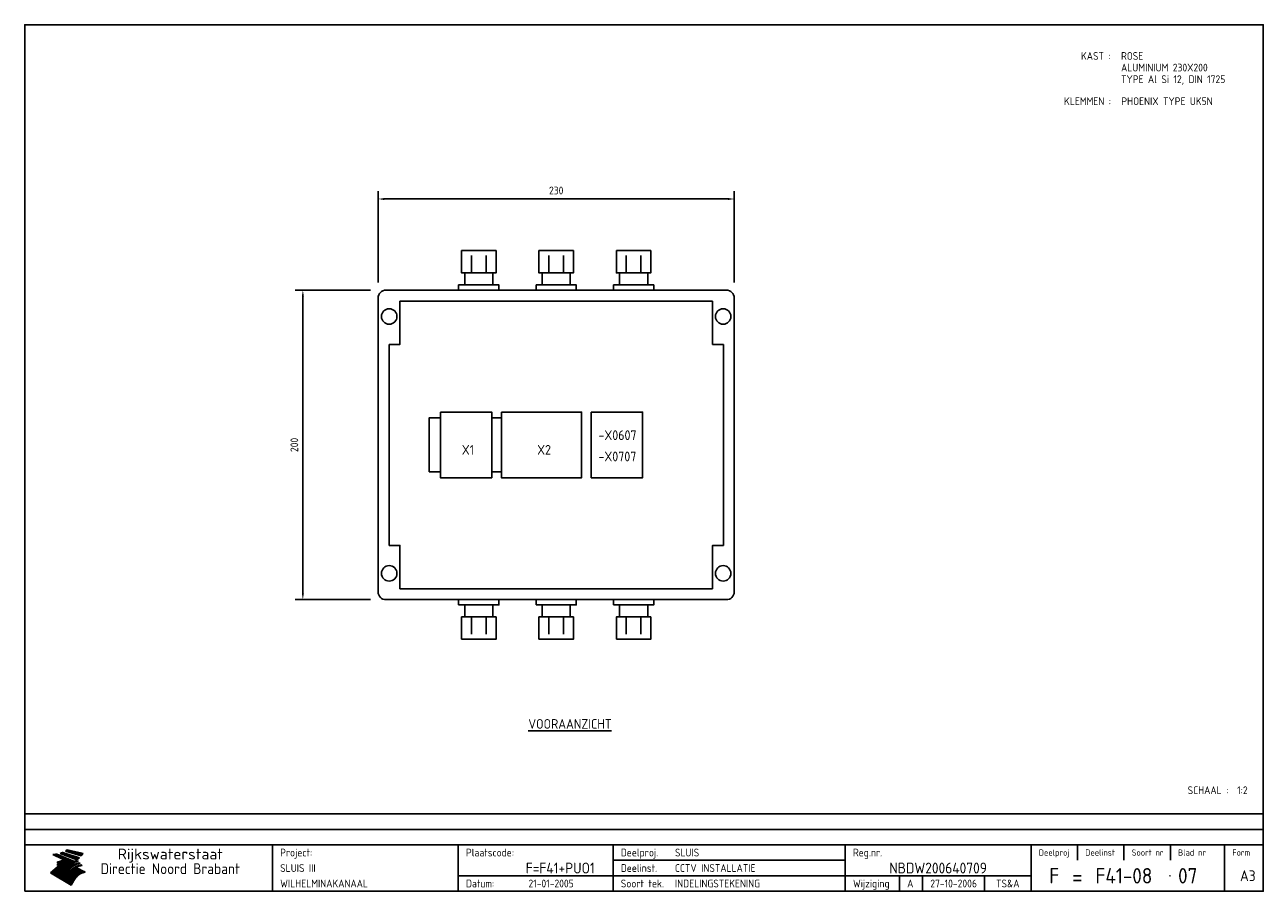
# Model space of a CAD drawing. Extents: x 20 to 820, y 20 to 580.
import ezdxf
from ezdxf.enums import TextEntityAlignment as Align

# ---------------------------------------------------------------- set-up
doc = ezdxf.new("R2010")
doc.units = 0
doc.header["$LTSCALE"] = 30
doc.header["$MEASUREMENT"] = 0
doc.layers.get('0').update_dxf_attribs({"linetype": 'CONTINUOUS'})
doc.layers.get('Defpoints').update_dxf_attribs({"linetype": 'CONTINUOUS'})
for name, color, linetype in [('0-25', 7, 'CONTINUOUS'), ('0-35', 2, 'CONTINUOUS'), ('0-50', 3, 'CONTINUOUS'), ('B-25', 7, 'CONTINUOUS'), ('B-35', 2, 'CONTINUOUS'), ('H-dim', 7, 'CONTINUOUS')]:
    doc.layers.add(name, color=color, linetype=linetype)
doc.styles.add('ISO', font='iso.shx')
doc.styles.get("Standard").update_dxf_attribs({"font": 'iso.shx'})
doc.dimstyles.get("Standard").update_dxf_attribs({"dimtxt": 0.18, "dimasz": 0.18, "dimexe": 0.18, "dimexo": 0.0625, "dimgap": 0.09, "dimtad": 0, "dimtih": 1, "dimtoh": 1, "dimdec": 4, "dimzin": 0, "dimdsep": 46, "dimtxsty": 'Standard', "dimcen": 0.09, "dimadec": 0, "dimazin": 0, "dimtfac": 1, "dimtdec": 4, "dimtofl": 0, "dimtmove": 0, "dimatfit": 3, "dimfxl": 0, "dimtolj": 1, "dimtzin": 0, "dimarcsym": 0})

# ---------------------------------------------------------------- blocks, each defined once
blk = doc.blocks.new('KADER-A3')
at = {"layer": '0-25'}
for p, q in [((410, 35), (10, 35)), ((410, 30), (10, 30)), ((350, 25), (350, 20)), ((365, 25), (365, 20)), ((380, 25), (380, 20)), ((200, 20), (275, 20)), ((150, 15), (335, 15)), ((292.5, 15), (292.5, 10)), ((300, 15), (300, 10)), ((320, 15), (320, 10))]:
    blk.add_line(p, q, dxfattribs=at)
at = {"layer": '0-25', "color": 7}
for p, q in [((19.1, 21.89), (25.12, 19)), ((19.1, 21.89), (25.12, 19)), ((19.17, 21.86), (20.7, 21.86)), ((19.29, 21.8), (20.83, 21.8)), ((19.4, 21.75), (20.96, 21.75)), ((19.52, 21.69), (21.09, 21.69)), ((19.64, 21.63), (21.22, 21.63)), ((19.74, 21.92), (20.56, 21.92)), ((19.75, 21.58), (21.36, 21.58)), ((19.87, 21.52), (21.49, 21.52)), ((19.99, 21.47), (21.62, 21.47)), ((20.11, 21.41), (21.75, 21.41)), ((20.22, 21.35), (21.88, 21.35)), ((20.25, 21.97), (20.43, 21.97)), ((20.34, 21.3), (22.02, 21.3)), ((20.38, 21.99), (26.02, 19.59)), ((20.38, 21.99), (26.02, 19.59)), ((20.46, 21.24), (22.15, 21.24)), ((20.57, 21.18), (22.28, 21.18)), ((20.69, 21.13), (22.41, 21.13)), ((20.81, 21.07), (22.55, 21.07)), ((20.92, 21.02), (22.68, 21.02)), ((21.04, 20.96), (22.81, 20.96)), ((21.16, 20.9), (22.94, 20.9)), ((21.27, 20.85), (23.07, 20.85)), ((21.39, 20.79), (23.21, 20.79)), ((21.47, 22.25), (26.83, 20.19)), ((21.47, 22.25), (26.83, 20.19)), ((21.49, 22.25), (23.07, 22.25)), ((21.51, 20.73), (23.34, 20.73)), ((21.6, 22.2), (23.25, 22.2)), ((21.63, 20.68), (23.47, 20.68)), ((21.65, 22.31), (22.89, 22.31)), ((21.74, 20.62), (23.6, 20.62)), ((21.75, 22.14), (23.42, 22.14)), ((21.8, 22.37), (22.71, 22.37)), ((21.86, 20.57), (23.73, 20.57)), ((21.9, 22.08), (23.6, 22.08)), ((21.94, 22.42), (22.53, 22.42)), ((21.98, 20.51), (23.87, 20.51)), ((22.04, 22.03), (23.78, 22.03)), ((22.06, 22.48), (22.36, 22.48)), ((22.09, 20.45), (24, 20.45)), ((22.18, 22.53), (27.65, 20.8)), ((22.18, 22.53), (27.65, 20.8)), ((22.19, 21.97), (23.96, 21.97)), ((22.21, 20.4), (24.13, 20.4)), ((22.33, 20.34), (24.26, 20.34)), ((22.34, 21.92), (24.13, 21.92)), ((22.37, 20), (23.08, 20)), ((22.44, 20.28), (24.4, 20.28)), ((22.48, 21.86), (24.31, 21.86)), ((22.49, 20.06), (23.04, 20.06)), ((22.56, 20.23), (24.53, 20.23)), ((22.61, 20.12), (22.93, 20.12)), ((22.63, 21.8), (24.49, 21.8)), ((22.68, 20.17), (24.66, 20.17)), ((22.71, 20.17), (22.82, 20.17)), ((23.11, 20.02), (22.77, 20.2)), ((23.11, 20.02), (22.77, 20.2)), ((22.78, 21.75), (24.67, 21.75)), ((22.79, 20.12), (24.79, 20.12)), ((22.91, 20.06), (24.92, 20.06)), ((22.92, 21.69), (24.85, 21.69)), ((23.03, 20), (25.06, 20)), ((23.07, 21.63), (25.02, 21.63)), ((23.14, 22.99), (28.22, 21.46)), ((23.14, 22.99), (28.22, 21.46)), ((23.15, 22.98), (25.33, 22.98)), ((23.22, 21.58), (25.2, 21.58)), ((23.23, 23.04), (25.09, 23.04)), ((23.32, 23.1), (24.84, 23.1)), ((23.34, 22.93), (25.57, 22.93)), ((23.36, 21.52), (25.38, 21.52)), ((23.4, 23.15), (24.6, 23.15)), ((23.49, 23.21), (24.36, 23.21)), ((23.51, 21.47), (25.56, 21.47)), ((23.52, 22.87), (25.81, 22.87)), ((23.57, 23.27), (24.12, 23.27)), ((23.64, 23.32), (23.87, 23.32)), ((23.66, 21.41), (25.74, 21.41)), ((23.7, 23.36), (28.82, 22.17)), ((23.7, 23.36), (28.82, 22.17)), ((23.71, 22.82), (26.06, 22.82)), ((23.8, 21.35), (25.91, 21.35)), ((23.9, 22.76), (26.3, 22.76)), ((23.95, 21.3), (26.09, 21.3)), ((24.09, 22.7), (26.54, 22.7)), ((24.09, 21.24), (26.27, 21.24)), ((24.24, 21.18), (26.45, 21.18)), ((24.27, 22.65), (26.78, 22.65)), ((24.39, 21.13), (26.62, 21.13)), ((24.46, 22.59), (27.03, 22.59)), ((24.53, 21.07), (26.8, 21.07)), ((24.65, 22.53), (27.27, 22.53)), ((24.68, 21.02), (26.98, 21.02)), ((24.83, 20.96), (27.16, 20.96)), ((24.84, 22.48), (27.51, 22.48)), ((24.97, 20.9), (27.34, 20.9)), ((25.02, 22.42), (27.75, 22.42)), ((25.12, 20.85), (27.51, 20.85)), ((25.21, 22.37), (28, 22.37)), ((25.27, 20.79), (27.63, 20.79)), ((25.4, 22.31), (28.24, 22.31)), ((25.41, 20.73), (27.57, 20.73)), ((25.56, 20.68), (27.51, 20.68)), ((25.58, 22.25), (28.48, 22.25)), ((25.71, 20.62), (27.44, 20.62)), ((25.77, 22.2), (28.72, 22.2)), ((25.85, 20.57), (27.37, 20.57)), ((25.96, 22.14), (28.79, 22.14)), ((26, 20.51), (27.29, 20.51)), ((26.15, 22.08), (28.75, 22.08)), ((26.15, 20.45), (27.22, 20.45)), ((26.29, 20.4), (27.14, 20.4)), ((26.33, 22.03), (28.71, 22.03)), ((26.44, 20.34), (27.06, 20.34)), ((26.52, 21.97), (28.66, 21.97)), ((26.59, 20.28), (26.97, 20.28)), ((26.71, 21.92), (28.62, 21.92)), ((26.73, 20.23), (26.89, 20.23)), ((26.9, 21.86), (28.57, 21.86)), ((27.08, 21.8), (28.52, 21.8)), ((27.27, 21.75), (28.48, 21.75)), ((27.46, 21.69), (28.43, 21.69)), ((27.65, 21.63), (28.38, 21.63)), ((27.83, 21.58), (28.33, 21.58)), ((28.02, 21.52), (28.28, 21.52)), ((28.21, 21.47), (28.22, 21.47)), ((20.58, 17.88), (18.3, 16)), ((20.58, 17.88), (18.3, 16)), ((24.94, 11.97), (18.3, 16)), ((24.94, 11.97), (18.3, 16)), ((18.31, 16.01), (20.96, 16.01)), ((18.38, 16.07), (21.46, 16.07)), ((18.45, 16.12), (21.88, 16.12)), ((18.52, 16.18), (22.15, 16.18)), ((18.59, 16.23), (22.38, 16.23)), ((18.65, 16.29), (22.58, 16.29)), ((18.72, 16.35), (22.75, 16.35)), ((18.79, 16.4), (22.91, 16.4)), ((18.86, 16.46), (20.6, 16.46)), ((18.93, 16.52), (20.6, 16.52)), ((18.99, 16.57), (20.6, 16.57)), ((19.06, 16.63), (20.6, 16.63)), ((19.13, 16.68), (20.6, 16.68)), ((19.2, 16.74), (20.6, 16.74)), ((19.27, 16.8), (20.6, 16.8)), ((19.33, 16.85), (21.07, 16.85)), ((19.4, 16.91), (21.55, 16.91)), ((19.47, 16.97), (21.88, 16.97)), ((19.54, 17.02), (22.13, 17.02)), ((19.61, 17.08), (22.34, 17.08)), ((19.67, 17.13), (20.6, 17.13)), ((19.74, 17.19), (20.6, 17.19)), ((19.81, 17.25), (20.6, 17.25)), ((19.88, 17.3), (20.6, 17.3)), ((19.95, 17.36), (20.6, 17.36)), ((20.01, 17.42), (20.6, 17.42)), ((20.08, 17.47), (20.93, 17.47)), ((20.15, 17.53), (21.26, 17.53)), ((20.22, 17.58), (21.51, 17.58)), ((20.29, 17.64), (21.72, 17.64)), ((20.35, 17.7), (21.9, 17.7)), ((20.42, 17.75), (22.07, 17.75)), ((20.49, 17.81), (22.22, 17.81)), ((20.56, 17.87), (22.36, 17.87)), ((20.6, 19.11), (20.58, 19.51)), ((20.6, 19.11), (20.58, 19.51)), ((20.58, 19.5), (22.09, 19.5)), ((20.58, 19.44), (21.95, 19.44)), ((20.59, 19.38), (21.79, 19.38)), ((20.59, 19.33), (21.62, 19.33)), ((20.59, 19.27), (21.42, 19.27)), ((20.6, 19.22), (21.2, 19.22)), ((20.6, 19.16), (20.93, 19.16)), ((20.6, 19.11), (20.69, 19.12)), ((20.6, 19.11), (20.69, 19.12)), ((20.6, 18.79), (20.77, 18.81)), ((20.6, 18.79), (20.77, 18.81)), ((20.6, 18.29), (20.6, 18.79)), ((20.6, 18.29), (20.6, 18.79)), ((20.6, 18.77), (22.46, 18.77)), ((20.6, 18.71), (22.33, 18.71)), ((20.6, 18.65), (22.19, 18.65)), ((20.6, 18.6), (22.04, 18.6)), ((20.6, 18.54), (21.87, 18.54)), ((20.6, 18.48), (21.68, 18.48)), ((20.6, 18.43), (21.46, 18.43)), ((20.6, 18.37), (21.21, 18.37)), ((20.6, 18.29), (20.88, 18.32)), ((20.6, 18.29), (20.88, 18.32)), ((20.6, 18.32), (20.87, 18.32)), ((20.6, 17.88), (20.86, 17.91)), ((20.6, 17.88), (20.86, 17.91)), ((20.6, 17.43), (20.97, 17.48)), ((20.6, 17.43), (20.97, 17.48)), ((20.6, 17.43), (20.6, 17.09)), ((20.6, 17.43), (20.6, 17.09)), ((20.6, 17.09), (21.26, 17.16)), ((20.6, 17.09), (21.26, 17.16)), ((20.6, 16.8), (21.37, 16.89)), ((20.6, 16.8), (21.37, 16.89)), ((20.6, 16.8), (20.6, 16.45)), ((20.6, 16.8), (20.6, 16.45)), ((20.6, 16.45), (21.56, 16.56)), ((20.6, 16.45), (21.56, 16.56)), ((20.6, 15.97), (21.67, 16.09)), ((20.6, 15.97), (21.67, 16.09)), ((20.7, 16.46), (23.06, 16.46)), ((20.9, 19.55), (22.23, 19.55)), ((20.9, 18.82), (22.59, 18.82)), ((20.98, 17.92), (22.5, 17.92)), ((21.02, 17.13), (22.53, 17.13)), ((21.19, 19.61), (22.35, 19.61)), ((21.2, 16.52), (23.2, 16.52)), ((21.32, 18.88), (22.71, 18.88)), ((21.32, 17.98), (22.62, 17.98)), ((21.42, 19.67), (22.47, 19.67)), ((21.47, 17.19), (22.7, 17.19)), ((21.59, 18.03), (22.74, 18.03)), ((21.61, 18.93), (22.82, 18.93)), ((21.62, 19.72), (22.59, 19.72)), ((21.72, 16.57), (23.32, 16.57)), ((21.77, 17.25), (22.85, 17.25)), ((21.8, 19.78), (22.69, 19.78)), ((21.8, 18.09), (22.85, 18.09)), ((21.84, 18.99), (22.92, 18.99)), ((21.96, 19.83), (22.79, 19.83)), ((21.99, 18.15), (22.95, 18.15)), ((22.01, 17.3), (22.99, 17.3)), ((22.03, 19.05), (23.03, 19.05)), ((22.1, 16.63), (23.44, 16.63)), ((22.11, 19.89), (22.89, 19.89)), ((22.16, 18.2), (23.05, 18.2)), ((22.21, 19.1), (23.12, 19.1)), ((22.21, 17.36), (23.12, 17.36)), ((22.24, 19.95), (22.99, 19.95)), ((22.31, 18.26), (23.15, 18.26)), ((22.36, 19.16), (23.22, 19.16)), ((22.38, 16.68), (23.56, 16.68)), ((22.39, 17.42), (23.24, 17.42)), ((22.45, 18.32), (23.24, 18.32)), ((22.51, 19.22), (23.3, 19.22)), ((22.56, 17.47), (23.36, 17.47)), ((22.59, 18.37), (23.33, 18.37)), ((22.6, 16.74), (23.66, 16.74)), ((22.64, 19.27), (23.39, 19.27)), ((22.71, 18.43), (23.42, 18.43)), ((22.71, 17.53), (23.47, 17.53)), ((22.77, 19.33), (23.47, 19.33)), ((22.79, 16.8), (23.77, 16.8)), ((22.83, 18.48), (23.5, 18.48)), ((22.84, 17.58), (23.57, 17.58)), ((22.89, 19.38), (23.55, 19.38)), ((22.94, 18.54), (23.58, 18.54)), ((22.96, 16.85), (23.86, 16.85)), ((22.97, 17.64), (23.67, 17.64)), ((23, 19.44), (23.63, 19.44)), ((23.04, 18.6), (23.66, 18.6)), ((23.1, 19.5), (23.72, 19.5)), ((23.1, 17.7), (23.77, 17.7)), ((23.12, 16.91), (23.96, 16.91)), ((23.14, 18.65), (23.74, 18.65)), ((23.15, 19.95), (25.19, 19.95)), ((23.21, 19.55), (23.8, 19.55)), ((23.21, 17.75), (23.86, 17.75)), ((23.21, 16.01), (28.9, 16.01)), ((23.24, 18.71), (23.82, 18.71)), ((23.26, 19.89), (25.32, 19.89)), ((23.26, 16.97), (24.05, 16.97)), ((23.3, 19.61), (23.88, 19.61)), ((23.32, 17.81), (23.95, 17.81)), ((23.33, 18.77), (23.91, 18.77)), ((23.37, 16.07), (29.08, 16.07)), ((23.38, 19.83), (25.45, 19.83)), ((23.39, 19.67), (23.81, 19.67)), ((23.39, 17.02), (24.14, 17.02)), ((23.42, 18.82), (23.99, 18.82)), ((23.42, 17.87), (24.03, 17.87)), ((23.45, 19.7), (23.58, 19.79)), ((23.45, 19.7), (23.58, 19.79)), ((23.48, 19.72), (23.7, 19.72)), ((23.5, 19.78), (25.58, 19.78)), ((23.51, 18.88), (24.07, 18.88)), ((23.51, 16.12), (29.27, 16.12)), ((23.52, 17.92), (24.11, 17.92)), ((23.52, 17.08), (24.22, 17.08)), ((23.54, 18.9), (24.3, 19.42)), ((23.54, 18.9), (24.3, 19.42)), ((23.56, 19.78), (23.59, 19.78)), ((23.56, 19.39), (23.9, 19.62)), ((23.56, 19.39), (23.9, 19.62)), ((23.58, 19.79), (23.9, 19.62)), ((23.58, 19.79), (23.9, 19.62)), ((23.59, 18.93), (24.15, 18.93)), ((23.61, 19.72), (25.72, 19.72)), ((23.62, 17.98), (24.2, 17.98)), ((23.63, 17.13), (24.3, 17.13)), ((23.65, 18.59), (24.62, 19.25)), ((23.65, 18.59), (24.62, 19.25)), ((29.41, 16.17), (23.65, 16.17)), ((23.67, 18.99), (24.23, 18.99)), ((23.71, 18.03), (24.28, 18.03)), ((23.73, 19.67), (25.85, 19.67)), ((23.75, 19.05), (24.32, 19.05)), ((23.75, 17.19), (24.38, 17.19)), ((23.77, 16.23), (29.47, 16.23)), ((23.79, 18.09), (24.36, 18.09)), ((23.83, 19.1), (24.4, 19.1)), ((23.85, 19.61), (25.98, 19.61)), ((23.85, 17.25), (24.46, 17.25)), ((23.88, 18.15), (24.44, 18.15)), ((23.89, 16.29), (29.36, 16.29)), ((23.92, 19.16), (24.48, 19.16)), ((23.94, 18.19), (25.23, 19.07)), ((23.94, 18.19), (25.23, 19.07)), ((23.95, 17.3), (24.55, 17.3)), ((23.96, 19.55), (25.96, 19.55)), ((23.96, 18.2), (24.53, 18.2)), ((24, 19.22), (24.56, 19.22)), ((24, 16.35), (29.24, 16.35)), ((24.04, 18.26), (24.61, 18.26)), ((24.05, 17.36), (24.63, 17.36)), ((24.06, 17.88), (25.34, 18.76)), ((24.06, 17.88), (25.34, 18.76)), ((24.08, 19.5), (25.88, 19.5)), ((24.08, 19.27), (24.58, 19.27)), ((24.11, 16.4), (29.13, 16.4)), ((24.13, 18.32), (24.69, 18.32)), ((24.14, 17.42), (24.71, 17.42)), ((24.16, 19.33), (24.47, 19.33)), ((24.2, 19.44), (25.79, 19.44)), ((24.21, 18.37), (24.77, 18.37)), ((24.21, 16.46), (29.02, 16.46)), ((24.23, 17.47), (24.79, 17.47)), ((24.24, 17.48), (25.52, 18.36)), ((24.24, 17.48), (25.52, 18.36)), ((24.25, 19.38), (24.36, 19.38)), ((24.29, 18.43), (24.85, 18.43)), ((24.3, 19.42), (24.62, 19.25)), ((24.3, 19.42), (24.62, 19.25)), ((24.31, 19.38), (25.71, 19.38)), ((24.31, 17.53), (24.87, 17.53)), ((24.31, 16.52), (28.91, 16.52)), ((24.35, 17.17), (25.64, 18.05)), ((24.35, 17.17), (25.64, 18.05)), ((24.37, 18.48), (24.94, 18.48)), ((24.39, 17.58), (24.96, 17.58)), ((24.4, 16.57), (28.79, 16.57)), ((24.43, 19.33), (25.62, 19.33)), ((24.45, 18.54), (25.02, 18.54)), ((24.47, 17.64), (25.04, 17.64)), ((24.49, 16.63), (28.68, 16.63)), ((24.54, 18.6), (25.1, 18.6)), ((24.55, 19.27), (25.54, 19.27)), ((24.56, 17.7), (25.12, 17.7)), ((24.57, 16.68), (28.57, 16.68)), ((24.62, 18.65), (25.18, 18.65)), ((24.63, 16.72), (25.91, 17.6)), ((24.63, 16.72), (25.91, 17.6)), ((24.64, 17.75), (25.2, 17.75)), ((24.66, 16.74), (28.45, 16.74)), ((24.67, 19.22), (25.45, 19.22)), ((24.7, 18.71), (25.27, 18.71)), ((24.72, 17.81), (25.29, 17.81)), ((24.74, 16.8), (28.34, 16.8)), ((24.78, 19.16), (25.37, 19.16)), ((24.78, 18.77), (25.34, 18.77)), ((24.8, 17.87), (25.37, 17.87)), ((24.82, 16.85), (28.23, 16.85)), ((24.87, 18.82), (25.4, 18.82)), ((24.89, 17.92), (25.45, 17.92)), ((24.9, 19.1), (25.28, 19.1)), ((24.9, 16.91), (28.11, 16.91)), ((24.95, 18.88), (25.45, 18.88)), ((24.97, 17.98), (25.53, 17.98)), ((24.99, 16.97), (28, 16.97)), ((25.02, 19.05), (25.2, 19.05)), ((25.03, 18.93), (25.51, 18.93)), ((25.05, 18.03), (25.61, 18.03)), ((25.07, 17.02), (27.89, 17.02)), ((25.11, 18.99), (25.57, 18.99)), ((26.02, 19.59), (25.12, 19)), ((26.02, 19.59), (25.12, 19)), ((25.13, 18.09), (25.68, 18.09)), ((25.15, 17.08), (27.77, 17.08)), ((25.19, 19.05), (25.63, 19.05)), ((25.21, 18.15), (25.75, 18.15)), ((25.23, 17.13), (27.66, 17.13)), ((25.26, 19.1), (25.7, 19.1)), ((25.3, 18.2), (25.82, 18.2)), ((25.31, 17.19), (27.55, 17.19)), ((25.33, 19.16), (25.77, 19.16)), ((25.38, 18.26), (25.89, 18.26)), ((25.39, 19.22), (25.85, 19.22)), ((25.4, 17.25), (27.43, 17.25)), ((25.46, 18.32), (25.97, 18.32)), ((25.47, 19.27), (25.93, 19.27)), ((25.48, 17.3), (27.32, 17.3)), ((25.54, 19.33), (26.03, 19.33)), ((25.54, 18.37), (26.06, 18.37)), ((25.56, 17.36), (27.21, 17.36)), ((25.62, 18.43), (26.14, 18.43)), ((25.63, 19.38), (26.13, 19.38)), ((25.64, 17.42), (27.1, 17.42)), ((25.7, 18.48), (26.24, 18.48)), ((25.72, 19.44), (26.24, 19.44)), ((25.73, 17.47), (26.98, 17.47)), ((25.79, 18.54), (26.34, 18.54)), ((25.81, 17.53), (26.87, 17.53)), ((25.82, 19.5), (26.36, 19.5)), ((25.89, 18.6), (26.46, 18.6)), ((25.89, 17.58), (26.76, 17.58)), ((25.93, 19.55), (26.53, 19.55)), ((25.96, 17.64), (26.64, 17.64)), ((25.99, 18.65), (26.58, 18.65)), ((26.04, 17.7), (26.59, 17.7)), ((26.06, 19.61), (26.85, 19.61)), ((26.1, 18.71), (26.72, 18.71)), ((26.12, 17.75), (26.67, 17.75)), ((26.2, 17.81), (26.76, 17.81)), ((26.21, 19.67), (27.23, 19.67)), ((26.23, 18.77), (26.89, 18.77)), ((26.29, 17.87), (26.86, 17.87)), ((26.37, 18.82), (27.09, 18.82)), ((26.39, 17.92), (26.97, 17.92)), ((26.44, 19.72), (27.18, 19.72)), ((26.49, 17.98), (27.09, 17.98)), ((26.53, 18.88), (27.34, 18.88)), ((26.56, 17.68), (29.54, 16.2)), ((26.56, 17.68), (29.54, 16.2)), ((26.6, 18.03), (27.22, 18.03)), ((26.72, 18.09), (27.38, 18.09)), ((26.73, 18.93), (27.66, 18.93)), ((26.85, 18.15), (27.56, 18.15)), ((26.99, 18.99), (27.9, 18.99)), ((27, 18.2), (27.8, 18.2)), ((27.13, 19.78), (27.25, 19.64)), ((27.13, 19.78), (27.25, 19.64)), ((27.18, 18.26), (28.13, 18.26)), ((27.26, 19.05), (27.84, 19.05)), ((27.39, 18.32), (28.47, 18.32)), ((27.7, 18.37), (28.49, 18.37)), ((27.78, 19.1), (27.93, 18.96)), ((27.78, 19.1), (27.93, 18.96)), ((28, 18.43), (28.44, 18.43)), ((28.29, 15.83), (29.54, 16.2)), ((28.29, 15.83), (29.54, 16.2)), ((28.39, 18.48), (28.54, 18.32)), ((28.39, 18.48), (28.54, 18.32)), ((29.54, 16.2), (29.45, 16.17)), ((29.54, 16.2), (29.45, 16.17)), ((29.46, 16.18), (29.47, 16.18)), ((18.38, 15.95), (20.6, 15.95)), ((18.47, 15.9), (20.6, 15.9)), ((18.57, 15.84), (20.6, 15.84)), ((18.66, 15.78), (20.6, 15.78)), ((18.75, 15.73), (20.6, 15.73)), ((18.85, 15.67), (20.6, 15.67)), ((18.94, 15.62), (20.6, 15.62)), ((19.03, 15.56), (27.83, 15.56)), ((19.12, 15.5), (27.75, 15.5)), ((19.22, 15.45), (27.66, 15.45)), ((19.31, 15.39), (27.58, 15.39)), ((19.4, 15.33), (27.5, 15.33)), ((19.49, 15.28), (27.43, 15.28)), ((19.59, 15.22), (27.36, 15.22)), ((19.68, 15.17), (27.29, 15.17)), ((19.77, 15.11), (27.22, 15.11)), ((19.86, 15.05), (27.15, 15.05)), ((19.96, 15), (27.09, 15)), ((20.05, 14.94), (27.02, 14.94)), ((20.14, 14.88), (26.96, 14.88)), ((20.24, 14.83), (26.9, 14.83)), ((20.33, 14.77), (26.84, 14.77)), ((20.42, 14.72), (26.79, 14.72)), ((20.51, 14.66), (26.73, 14.66)), ((20.6, 15.97), (20.6, 15.58)), ((20.6, 15.97), (20.6, 15.58)), ((20.6, 15.58), (21.95, 15.73)), ((20.6, 15.58), (21.95, 15.73)), ((20.61, 14.6), (26.68, 14.6)), ((20.7, 14.55), (26.62, 14.55)), ((20.79, 14.49), (26.57, 14.49)), ((20.88, 14.43), (26.52, 14.43)), ((20.94, 15.62), (27.92, 15.62)), ((20.98, 14.38), (26.47, 14.38)), ((21.07, 14.32), (26.42, 14.32)), ((21.16, 14.27), (26.38, 14.27)), ((21.25, 14.21), (26.33, 14.21)), ((21.35, 14.15), (26.29, 14.15)), ((21.44, 14.1), (26.24, 14.1)), ((21.45, 15.67), (28.01, 15.67)), ((21.53, 14.04), (26.2, 14.04)), ((21.63, 13.98), (26.16, 13.98)), ((21.72, 13.93), (26.12, 13.93)), ((21.81, 13.87), (26.08, 13.87)), ((21.9, 13.82), (26.04, 13.82)), ((21.96, 15.73), (28.11, 15.73)), ((22, 13.76), (26, 13.76)), ((22.09, 13.7), (25.96, 13.7)), ((22.18, 13.65), (25.93, 13.65)), ((22.27, 13.59), (25.89, 13.59)), ((22.34, 15.78), (28.21, 15.78)), ((22.37, 13.53), (25.86, 13.53)), ((22.46, 13.48), (25.82, 13.48)), ((22.55, 13.42), (25.79, 13.42)), ((22.62, 15.84), (28.33, 15.84)), ((22.65, 13.37), (25.76, 13.37)), ((22.74, 13.31), (25.73, 13.31)), ((22.83, 13.25), (25.69, 13.25)), ((22.84, 15.9), (28.52, 15.9)), ((22.92, 13.2), (25.66, 13.2)), ((23.02, 13.14), (25.63, 13.14)), ((23.04, 15.95), (28.71, 15.95)), ((23.11, 13.08), (25.59, 13.08)), ((23.2, 13.03), (25.56, 13.03)), ((23.29, 12.97), (25.53, 12.97)), ((23.39, 12.92), (25.5, 12.92)), ((23.48, 12.86), (25.46, 12.86)), ((23.57, 12.8), (25.43, 12.8)), ((23.66, 12.75), (25.4, 12.75)), ((23.76, 12.69), (25.36, 12.69)), ((23.85, 12.63), (25.33, 12.63)), ((23.94, 12.58), (25.3, 12.58)), ((24.04, 12.52), (25.26, 12.52)), ((24.13, 12.47), (25.23, 12.47)), ((24.22, 12.41), (25.2, 12.41)), ((24.31, 12.35), (25.17, 12.35)), ((24.41, 12.3), (25.13, 12.3)), ((24.5, 12.24), (25.1, 12.24)), ((24.59, 12.18), (25.07, 12.18)), ((24.68, 12.13), (25.03, 12.13)), ((24.78, 12.07), (25, 12.07)), ((24.87, 12.02), (24.97, 12.02)), ((24.94, 11.97), (25.81, 13.45)), ((24.94, 11.97), (25.81, 13.45))]:
    blk.add_line(p, q, dxfattribs=at)
for centre, radius, start, end in [((19.15, 29.7), 7.8, 269.6055, 279.0886), ((19.15, 29.7), 7.8, 269.6055, 279.0886), ((19.93, 25.38), 5.91, 276.3402, 298.7463), ((19.93, 25.38), 5.91, 276.3402, 298.7463), ((19.84, 25.09), 6.03, 278.129, 302.868), ((19.84, 25.09), 6.03, 278.129, 302.868), ((19.84, 27.26), 5.27, 288.0217, 296.3084), ((19.84, 27.26), 5.27, 288.0217, 296.3084), ((20.49, 27.56), 5.28, 300.0654, 307.393), ((20.49, 27.56), 5.28, 300.0654, 307.393), ((24.11, 24.7), 5.26, 301.1147, 312.2814), ((24.11, 24.7), 5.26, 301.1147, 312.2814), ((21.95, 27.32), 8.59, 316.9248, 323.1399), ((21.95, 27.32), 8.59, 316.9248, 323.1399), ((20.21, 23.78), 5.91, 273.6149, 304.3803), ((20.21, 23.78), 5.91, 273.6149, 304.3803), ((20.35, 24.56), 5.76, 274.164, 302.5474), ((20.35, 24.56), 5.76, 274.164, 302.5474), ((20.05, 24.28), 6.02, 277.9472, 305.7139), ((20.05, 24.28), 6.02, 277.9472, 305.7139), ((20.04, 23.49), 6.09, 278.8115, 306.4242), ((20.04, 23.49), 6.09, 278.8115, 306.4242), ((20.53, 23.07), 5.96, 277.0519, 304.973), ((20.53, 23.07), 5.96, 277.0519, 304.973), ((20.72, 22.76), 5.91, 276.3402, 304.3803), ((20.72, 22.76), 5.91, 276.3402, 304.3803), ((21.06, 22.34), 5.81, 274.9043, 303.1745), ((21.06, 22.34), 5.81, 274.9043, 303.1745), ((20.82, 22.06), 6.04, 278.1111, 305.8489), ((20.82, 22.06), 6.04, 278.1111, 305.8489), ((21.3, 21.6), 5.91, 276.3402, 304.3803), ((21.3, 21.6), 5.91, 276.3402, 304.3803), ((27.05, 17.17), 2.63, 107.4286, 133.7799), ((27.05, 17.17), 2.63, 107.4286, 133.7799), ((27.45, 16.91), 2.81, 110.4143, 138.7411), ((27.45, 16.91), 2.81, 110.4143, 138.7411), ((27.57, 15.64), 3.4, 98.1566, 126.9045), ((27.57, 15.64), 3.4, 98.1566, 126.9045), ((27.91, 15.54), 3.39, 100.5835, 132.088), ((27.91, 15.54), 3.39, 100.5835, 132.088), ((28.21, 14.74), 3.67, 95.7581, 128.7216), ((28.21, 14.74), 3.67, 95.7581, 128.7216), ((27.01, 16.84), 2.93, 87.7348, 104.8316), ((27.01, 16.84), 2.93, 87.7348, 104.8316), ((27.37, 15.71), 3.93, 91.7838, 103.2817), ((27.37, 15.71), 3.93, 91.7838, 103.2817), ((28.4, 15.05), 3.21, 96.3886, 125.0052), ((28.4, 15.05), 3.21, 96.3886, 125.0052), ((27.82, 16.31), 2.8, 90.634, 105.1984), ((27.82, 16.31), 2.8, 90.634, 105.1984), ((28.19, 15.04), 3.93, 93.8342, 103.2817), ((28.19, 15.04), 3.93, 93.8342, 103.2817), ((28.58, 15.69), 2.8, 93.8141, 105.1984), ((28.58, 15.69), 2.8, 93.8141, 105.1984), ((28.95, 14.41), 3.93, 96.0135, 103.2817), ((28.95, 14.41), 3.93, 96.0135, 103.2817), ((31.24, 10.26), 6.3, 117.9568, 149.6251), ((31.24, 10.26), 6.3, 117.9568, 149.6251)]:
    blk.add_arc(centre, radius, start, end, dxfattribs=at)
at = {"layer": '0-35'}
for p, q in [((90, 25), (90, 10)), ((150, 25), (150, 10)), ((200, 25), (200, 10)), ((275, 25), (275, 10)), ((335, 25), (335, 10)), ((397.5, 25), (397.5, 10))]:
    blk.add_line(p, q, dxfattribs=at)
at = {"layer": '0-50'}
for p, q in [((10, 25), (410, 25)), ((348.75, 15), (351.25, 15)), ((348.75, 13.5), (351.25, 13.5))]:
    blk.add_line(p, q, dxfattribs=at)
blk.add_lwpolyline([(10, 10), (410, 10), (410, 290), (10, 290)], close=True, dxfattribs=at)
at = {"layer": '0-50', "const_width": 0.25}
blk.add_lwpolyline([(379.75, 15, 1), (380, 15, 1)], format="xyb", close=True, dxfattribs=at)
at = {"layer": '0-25', "style": 'ISO'}
for s, height, p in [('Project:', 2.5, (92.5, 22.5)), ('Plaatscode:', 2.5, (152.5, 22.5)), ('Deelproj.', 2.5, (202.5, 22.5)), ('Reg.nr.', 2.5, (277.5, 22.5)), ('Deelproj', 2, (337.5, 22.5)), ('Deelinst', 2, (352.5, 22.5)), ('Soort nr', 2, (367.5, 22.5)), ('Blad nr', 2, (382.5, 22.5)), ('Form', 2, (400, 22.5)), ('Deelinst.', 2.5, (202.5, 17.5)), ('Datum:', 2.5, (152.5, 12.5)), ('Soort tek.', 2.5, (202.5, 12.5)), ('Wijziging', 2.5, (277.5, 12.5))]:
    blk.add_text(s, height=height, dxfattribs=at).set_placement(p, align=Align.MIDDLE_LEFT)
for tag, p in [('N', (220, 22.5)), ('B', (92.5, 17.5)), ('P', (220, 17.5)), ('C', (92.5, 12.5)), ('U', (220, 12.5)), ('REV', (295, 12.5))]:
    blk.add_attdef(tag, text='', height=2.5, dxfattribs=at).set_placement(p, align=Align.MIDDLE_LEFT)
for tag, p in [('W', (180, 12.5)), ('Z', (310, 12.5)), ('Y', (327.5, 12.5))]:
    blk.add_attdef(tag, text='', height=2.5, dxfattribs=at).set_placement(p, align=Align.MIDDLE)
at = {"layer": '0-35', "style": 'ISO', "width": 1.00614}
blk.add_text('Rijkswaterstaat', height=3.5, dxfattribs=at).set_placement((40, 20.28), (74, 20.28), align=Align.FIT)
at = {"layer": '0-35', "color": 2, "style": 'ISO', "width": 0.948867}
blk.add_text('Directie Noord Brabant', height=3.5, dxfattribs=at).set_placement((34.5, 15.53), (79.5, 15.53), align=Align.FIT)
at = {"layer": '0-35', "style": 'ISO'}
for tag, p in [('X', (178.5, 17.5)), ('FORM', (402.5, 15))]:
    blk.add_attdef(tag, text='', height=3.5, dxfattribs=at).set_placement(p, align=Align.MIDDLE_LEFT)
blk.add_attdef('RNR', text='', height=3.5, dxfattribs=at).set_placement((305, 17.5), align=Align.MIDDLE)
at = {"layer": '0-50', "style": 'ISO'}
for tag, p in [('M', (342.5, 15)), ('O', (365, 15))]:
    blk.add_attdef(tag, text='', height=5, dxfattribs=at).set_placement(p, align=Align.MIDDLE)
blk.add_attdef('Q', text='', height=5, dxfattribs=at).set_placement((382.5, 15), align=Align.MIDDLE_LEFT)
blk = doc.blocks.new('*D1')
at = {"layer": 'Defpoints', "color": 0}
for p in [(248.28, 467.39), (248.28, 408.46), (478.28, 408.46)]:
    blk.add_point(p, dxfattribs=at)
at = {"layer": 'H-dim'}
for p, q in [((248.28, 413.46), (248.28, 472.39)), ((478.28, 413.46), (478.28, 472.39)), ((474.28, 467.39), (252.28, 467.39))]:
    blk.add_line(p, q, dxfattribs=at)
for points in [[(252.28, 468.05), (252.28, 466.72), (248.28, 467.39)], [(474.28, 468.05), (474.28, 466.72), (478.28, 467.39)]]:
    blk.add_solid(points, dxfattribs=at)
at = {"layer": 'H-dim', "insert": (363.28, 472.89), "char_height": 5, "attachment_point": 5, "style": 'ISO'}
blk.add_mtext('\\A1;230', dxfattribs=at)
blk = doc.blocks.new('*D2')
at = {"layer": 'Defpoints', "color": 0}
for p in [(199.63, 408.46), (248.28, 408.46), (248.28, 208.46)]:
    blk.add_point(p, dxfattribs=at)
at = {"layer": 'H-dim'}
for p, q in [((243.28, 408.46), (194.63, 408.46)), ((199.63, 212.46), (199.63, 404.46)), ((243.28, 208.46), (194.63, 208.46))]:
    blk.add_line(p, q, dxfattribs=at)
for points in [[(198.97, 404.46), (200.3, 404.46), (199.63, 408.46)], [(198.97, 212.46), (200.3, 212.46), (199.63, 208.46)]]:
    blk.add_solid(points, dxfattribs=at)
at = {"layer": 'H-dim', "insert": (194.13, 308.46), "char_height": 5, "attachment_point": 5, "rotation": 90, "style": 'ISO'}
blk.add_mtext('\\A1;200', dxfattribs=at)

msp = doc.modelspace()

# ---------------------------------------------------------------- linework, layer by layer
at = {"layer": '0-25'}
for p, q in [((308.55, 419.64), (308.55, 430.79)), ((318.01, 419.64), (318.01, 430.79)), ((358.55, 419.64), (358.55, 430.79)), ((368.01, 419.64), (368.01, 430.79)), ((408.55, 419.64), (408.55, 430.79)), ((418.01, 419.64), (418.01, 430.79)), ((308.55, 197.29), (308.55, 186.14)), ((318.01, 197.29), (318.01, 186.14)), ((358.55, 197.29), (358.55, 186.14)), ((368.01, 197.29), (368.01, 186.14)), ((408.55, 197.29), (408.55, 186.14)), ((418.01, 197.29), (418.01, 186.14))]:
    msp.add_line(p, q, dxfattribs=at)
at = {"layer": '0-25', "color": 7}
msp.add_line((255.28, 373.46), (255.28, 243.46), dxfattribs=at)
at = {"layer": '0-25'}
for points in [[(302.14, 434.02), (324.41, 434.02), (324.41, 419.64), (302.14, 419.64)], [(352.14, 434.02), (374.41, 434.02), (374.41, 419.64), (352.14, 419.64)], [(402.14, 434.02), (424.41, 434.02), (424.41, 419.64), (402.14, 419.64)], [(300.27, 411.88), (326.28, 411.88), (326.28, 408.46), (300.27, 408.46)], [(350.27, 411.88), (376.28, 411.88), (376.28, 408.46), (350.27, 408.46)], [(400.27, 411.88), (426.28, 411.88), (426.28, 408.46), (400.27, 408.46)], [(300.27, 205.05), (326.28, 205.05), (326.28, 208.46), (300.27, 208.46)], [(350.27, 205.05), (376.28, 205.05), (376.28, 208.46), (350.27, 208.46)], [(400.27, 205.05), (426.28, 205.05), (426.28, 208.46), (400.27, 208.46)], [(302.14, 182.91), (324.41, 182.91), (324.41, 197.29), (302.14, 197.29)], [(352.14, 182.91), (374.41, 182.91), (374.41, 197.29), (352.14, 197.29)], [(402.14, 182.91), (424.41, 182.91), (424.41, 197.29), (402.14, 197.29)]]:
    msp.add_lwpolyline(points, close=True, dxfattribs=at)
for points in [[(322.37, 419.64), (322.37, 411.88), (304.18, 411.88), (304.18, 419.64)], [(372.37, 419.64), (372.37, 411.88), (354.18, 411.88), (354.18, 419.64)], [(422.37, 419.64), (422.37, 411.88), (404.18, 411.88), (404.18, 419.64)], [(322.37, 197.29), (322.37, 205.05), (304.18, 205.05), (304.18, 197.29)], [(372.37, 197.29), (372.37, 205.05), (354.18, 205.05), (354.18, 197.29)], [(422.37, 197.29), (422.37, 205.05), (404.18, 205.05), (404.18, 197.29)]]:
    msp.add_lwpolyline(points, dxfattribs=at)
at = {"layer": '0-25', "color": 7}
for points in [[(255.28, 373.46), (262.28, 373.46), (262.28, 401.46)], [(464.28, 401.46), (262.28, 401.46)], [(464.28, 401.46), (464.28, 373.46), (471.28, 373.46)], [(471.28, 243.46), (471.28, 373.46)], [(262.28, 215.46), (262.28, 243.46), (255.28, 243.46)], [(471.28, 243.46), (464.28, 243.46), (464.28, 215.46)], [(262.28, 215.46), (464.28, 215.46)]]:
    msp.add_lwpolyline(points, dxfattribs=at)
for points in [[(288.48, 329.71), (321.68, 329.71), (321.68, 287.21), (288.48, 287.21)], [(327.88, 329.71), (379.68, 329.71), (379.68, 287.21), (327.88, 287.21)], [(385.88, 329.71), (419.08, 329.71), (419.08, 287.21), (385.88, 287.21)]]:
    msp.add_lwpolyline(points, close=True, dxfattribs=at)
at = {"layer": '0-25'}
for centre in [(255.42, 391.47), (471.13, 391.47), (255.42, 225.45), (471.13, 225.45)]:
    msp.add_circle(centre, 5, dxfattribs=at)
at = {"layer": '0-35'}
for points in [[(281.28, 290.96), (288.48, 290.96), (288.48, 325.96), (281.28, 325.96)], [(321.68, 290.96), (327.88, 290.96), (327.88, 325.96), (321.68, 325.96)]]:
    msp.add_lwpolyline(points, close=True, dxfattribs=at)
at = {"layer": '0-50'}
msp.add_lwpolyline([(253.28, 208.46), (473.28, 208.46, 0.414214), (478.28, 213.46), (478.28, 403.46, 0.414214), (473.28, 408.46), (253.28, 408.46, 0.414214), (248.28, 403.46), (248.28, 213.46, 0.414214)], format="xyb", close=True, dxfattribs=at)

# ---------------------------------------------------------------- block references
ref = msp.add_blockref('KADER-A3', (0, 0), dxfattribs=dict(xscale=2, yscale=2, zscale=2))
ref.add_attrib('B', 'SLUIS III', dxfattribs={"layer": '0-25', "height": 5, "style": 'ISO'}).set_placement((185, 35), align=Align.MIDDLE_LEFT)
ref.add_attrib('C', 'WILHELMINAKANAAL', dxfattribs={"layer": '0-25', "height": 5, "style": 'ISO'}).set_placement((185, 25), align=Align.MIDDLE_LEFT)
ref.add_attrib('N', 'SLUIS', dxfattribs={"layer": '0-25', "height": 5, "style": 'ISO'}).set_placement((440, 45), align=Align.MIDDLE_LEFT)
ref.add_attrib('P', 'CCTV INSTALLATIE', dxfattribs={"layer": '0-25', "height": 5, "style": 'ISO'}).set_placement((440, 35), align=Align.MIDDLE_LEFT)
ref.add_attrib('U', 'INDELINGSTEKENING', dxfattribs={"layer": '0-25', "height": 5, "style": 'ISO'}).set_placement((440, 25), align=Align.MIDDLE_LEFT)
ref.add_attrib('M', 'F', dxfattribs={"layer": '0-50', "height": 10, "style": 'ISO'}).set_placement((685, 30), align=Align.MIDDLE)
ref.add_attrib('O', 'F41-08', dxfattribs={"layer": '0-50', "height": 10, "style": 'ISO'}).set_placement((730, 30), align=Align.MIDDLE)
ref.add_attrib('Q', '07', dxfattribs={"layer": '0-50', "height": 10, "style": 'ISO'}).set_placement((765, 30), align=Align.MIDDLE_LEFT)
ref.add_attrib('X', 'F=F41+PUO1', dxfattribs={"layer": '0-35', "height": 7, "style": 'ISO'}).set_placement((343.62, 35), align=Align.MIDDLE_LEFT)
ref.add_attrib('RNR', 'NBDW200640709', dxfattribs={"layer": '0-35', "height": 7, "style": 'ISO'}).set_placement((610, 35), align=Align.MIDDLE)
ref.add_attrib('W', '21-01-2005', dxfattribs={"layer": '0-25', "height": 5, "style": 'ISO'}).set_placement((360, 25), align=Align.MIDDLE)
ref.add_attrib('FORM', 'A3', dxfattribs={"layer": '0-35', "height": 7, "style": 'ISO'}).set_placement((805, 30), align=Align.MIDDLE_LEFT)
ref.add_attrib('REV', 'A', dxfattribs={"layer": '0-25', "height": 5, "style": 'ISO'}).set_placement((590, 25), align=Align.MIDDLE_LEFT)
ref.add_attrib('Z', '27-10-2006', dxfattribs={"layer": '0-25', "height": 5, "style": 'ISO'}).set_placement((620, 25), align=Align.MIDDLE)
ref.add_attrib('Y', 'TS&A', dxfattribs={"layer": '0-25', "height": 5, "style": 'ISO'}).set_placement((655, 25), align=Align.MIDDLE)

# ---------------------------------------------------------------- texts
at = {"layer": 'B-25'}
for s, p in [('KAST :', (721.46, 557.33)), ('KLEMMEN :', (721.65, 528.09))]:
    msp.add_text(s, height=5, dxfattribs=at).set_placement(p, align=Align.RIGHT)
for s, p in [('ROSE', (728.16, 557.33)), ('ALUMINIUM 230X200', (728.16, 549.81)), ('TYPE Al Si 12, DIN 1725', (728.16, 542.3)), ('PHOENIX TYPE UK5N', (728.35, 528.09)), ('SCHAAL :  1:2', (771.17, 82.78))]:
    msp.add_text(s, height=5, dxfattribs=at).set_placement(p)
at = {"layer": 'B-35'}
for s, p in [('-X0607', (390.61, 311.62)), ('X1', (302.32, 302.18)), ('X2', (351.02, 302.18)), ('-X0707', (390.61, 297.86)), ('%%uVOORAANZICHT', (345.26, 125.01))]:
    msp.add_text(s, height=6.25, dxfattribs=at).set_placement(p)

# ---------------------------------------------------------------- dimensions: what is measured, and where the dimension line sits
at = {"layer": 'H-dim'}
dim = msp.add_linear_dim(base=(248.28, 467.39), p1=(478.28, 408.46), p2=(248.28, 408.46), dimstyle='Standard', override={"dimscale": 2, "dimtxt": 2.5, "dimasz": 2, "dimexe": 2.5, "dimexo": 2.5, "dimgap": 1.5, "dimtad": 1, "dimtih": 0, "dimtoh": 0, "dimdec": 0, "dimtxsty": 'ISO', "dimcen": -2.5, "dimclrd": 256, "dimclre": 256, "dimclrt": 256, "dimtfac": 0.75, "dimtdec": 0, "dimtix": 1, "dimtofl": 1, "dimtmove": 2, "dimtvp": 1.5, "dimlwd": 65535, "dimlwe": 65535}, dxfattribs=at)
dim.commit()
dim.dimension.update_dxf_attribs({"geometry": '*D1', "text_midpoint": (363.28, 472.89)})
dim = msp.add_linear_dim(base=(199.63, 408.46), p1=(248.28, 208.46), p2=(248.28, 408.46), angle=90, dimstyle='Standard', override={"dimscale": 2, "dimtxt": 2.5, "dimasz": 2, "dimexe": 2.5, "dimexo": 2.5, "dimgap": 1.5, "dimtad": 1, "dimtih": 0, "dimtoh": 0, "dimdec": 0, "dimtxsty": 'ISO', "dimcen": -2.5, "dimclrd": 256, "dimclre": 256, "dimclrt": 256, "dimtfac": 0.75, "dimtdec": 0, "dimtix": 1, "dimtofl": 1, "dimtmove": 2, "dimtvp": 1.5, "dimlwd": 65535, "dimlwe": 65535}, dxfattribs=at)
dim.commit()
dim.dimension.update_dxf_attribs({"geometry": '*D2', "text_midpoint": (194.13, 308.46)})

doc.saveas('drawing.dxf')
